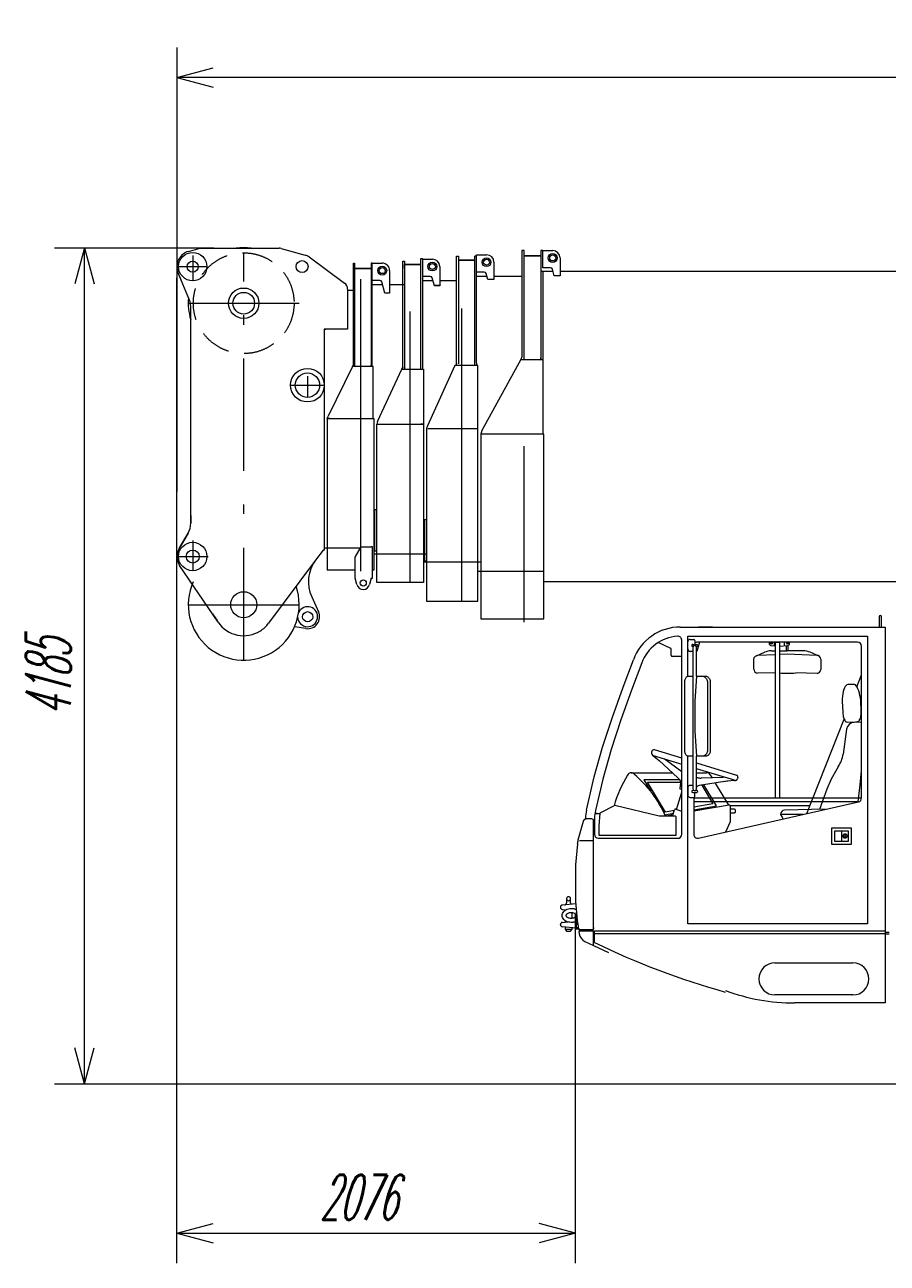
# Model space of a CAD drawing. Extents: x 3706 to 23712, y 4932 to 17923.
# Tile 4 of 17: x 3706 to 8021, y 11729 to 17923. Entities that reach past the tile are written whole.
import ezdxf
from ezdxf.enums import TextEntityAlignment as Align

# ---------------------------------------------------------------- set-up
doc = ezdxf.new("R2010")
doc.units = 0
doc.header["$LTSCALE"] = 18.75
doc.header["$MEASUREMENT"] = 0
doc.linetypes.add('CENTER', pattern=[50.5, 30, -9, 2.5, -9])
doc.linetypes.add('HIDDEN', pattern=[12.6, 8.4, -4.2])
doc.layers.add('1', color=7, linetype='Continuous')
doc.styles.get("Standard").update_dxf_attribs({"font": 'txt', "bigfont": 'bigfont'})
doc.dimstyles.get("Standard").update_dxf_attribs({"dimtxt": 0.18, "dimasz": 0.18, "dimexe": 0.18, "dimexo": 0.0625, "dimgap": 0.09, "dimtad": 0, "dimtih": 1, "dimtoh": 1, "dimdec": 4, "dimzin": 0, "dimdsep": 46, "dimtxsty": 'Standard', "dimcen": 0.09, "dimadec": 0, "dimazin": 0, "dimtfac": 1, "dimtdec": 4, "dimtofl": 0, "dimtmove": 0, "dimatfit": 0, "dimfxl": 1, "dimtolj": 1, "dimtzin": 0, "dimarcsym": 0})

# ---------------------------------------------------------------- blocks, each defined once
blk = doc.blocks.new('*G1')
at = {"layer": '1', "color": 7, "linetype": 'Continuous', "lineweight": 9}
for p, q in [((7980.7, 14962.3), (7980.7, 14948.5)), ((7980.7, 14948.5), (7980.7, 14925.8)), ((7992.7, 14910.8), (7992.7, 14962.3)), ((6986, 14910.8), (8011.7, 14910.8)), ((7146.7, 14910.8), (7076.7, 14910.8)), ((7980.7, 14925.8), (7980.7, 14910.8)), ((7980.7, 14910.8), (7992.7, 14910.8)), ((8011.7, 14910.8), (8011.7, 13375.8)), ((6939.1, 14804.2), (6875.9, 14833.7)), ((6993.1, 13874.1), (6993.1, 14845.4)), ((7023.1, 14864.9), (7923.1, 14864.9)), ((7023.1, 14664.4), (7023.1, 14864.9)), ((7023.1, 14818.8), (7023.1, 14836.3)), ((7023.1, 14801.3), (7023.1, 14818.8)), ((7035.6, 14848.8), (7053.1, 14848.8)), ((7048.1, 14823.8), (7058.1, 14823.8)), ((7050.6, 14813.8), (7048.1, 14813.8)), ((7049.1, 14808.8), (7049.1, 14100.9)), ((7058.1, 14843.8), (7058.1, 14823.8)), ((7058.1, 14823.8), (7068.1, 14823.8)), ((7068.1, 14813.8), (7065.5, 14813.8)), ((7067.1, 14664.6), (7067.1, 14808.8)), ((7082, 14834.9), (7069.5, 14788.3)), ((7873.1, 14834.9), (7073.1, 14834.9)), ((7430.7, 14830.5), (7430.7, 14828.6)), ((7439.8, 14818.7), (7463.1, 14816.4)), ((7456.7, 14817), (7456.7, 14834.9)), ((7463.1, 14834.9), (7483.1, 14834.9)), ((7463.1, 14821), (7463.1, 14834.9)), ((7463.1, 14807.8), (7463.1, 14821)), ((7463.1, 14801.7), (7463.1, 14807.8)), ((7483.1, 14834.9), (7483.1, 14055.8)), ((7483.1, 14814.7), (7523.7, 14818.7)), ((7506.7, 14817), (7506.7, 14834.9)), ((7516.5, 14816.6), (7516.5, 14794.6)), ((7526.5, 14791.5), (7526.5, 14816.6)), ((7532.7, 14828.6), (7532.7, 14830.5)), ((7893.1, 14055.8), (7893.1, 14814.9)), ((7923.1, 14864.9), (7923.1, 13425.6)), ((6699.7, 14610.8), (6751.4, 14747.3)), ((6940.9, 14768.3), (6940.9, 14801.5)), ((6993.1, 14763.8), (6945.4, 14763.8)), ((7049.1, 14788.8), (7035.6, 14788.8)), ((7069.5, 14788.3), (7067.4, 14788.3)), ((7354.4, 14700), (7354.4, 14749.2)), ((7366.6, 14767.6), (7407.2, 14784.6)), ((7374.7, 14769.5), (7463.1, 14773.9)), ((7441.8, 14791.5), (7463.1, 14791.5)), ((7463.1, 14669.5), (7463.1, 14801.7)), ((7483.1, 14791.5), (7521.5, 14791.5)), ((7483.1, 14775), (7521.5, 14777.1)), ((7601.1, 14791.5), (7521.5, 14791.5)), ((7521.5, 14777.1), (7668.4, 14769.5)), ((7676.3, 14767.6), (7635.7, 14784.6)), ((7688.4, 14749.5), (7688.4, 14698.9)), ((6793.7, 14731.7), (6742, 14595.3)), ((7463.1, 14681.3), (7372.2, 14680.1)), ((7670.5, 14679), (7564.3, 14681.5)), ((7008.5, 14294.6), (7008.5, 14634.6)), ((7025, 14664.6), (7049.1, 14664.6)), ((7067.1, 14664.6), (7096.7, 14664.6)), ((7096.7, 14664.6), (7114.6, 14664.6)), ((7121.6, 14634.6), (7121.6, 14294.6)), ((7135.8, 14634.6), (7135.8, 14294.6)), ((7463.1, 14055.8), (7463.1, 14669.5)), ((7854.3, 14624.2), (7823.5, 14622.9)), ((7869.7, 14612), (7893.1, 14671.3)), ((6646.7, 14460.8), (6699.7, 14610.8)), ((6742, 14595.3), (6689.3, 14446.2)), ((7796.2, 14540.5), (7798.6, 14484.6)), ((7891, 14488.6), (7888.6, 14544.5)), ((6596.7, 14310.8), (6646.7, 14460.8)), ((6689.3, 14446.2), (6639.8, 14297.7)), ((7620, 13977.9), (7805.8, 14449.9)), ((7820.8, 14435.5), (7862.4, 14437.3)), ((7892.7, 14435.6), (7856.1, 14434.1)), ((7862.4, 14437.3), (7873.2, 14437.8)), ((7818.1, 14399.7), (7800.6, 14275)), ((6555.7, 14160.8), (6596.7, 14310.8)), ((6639.8, 14297.7), (6599.4, 14149.6)), ((6842.7, 14285.2), (6842.4, 14284.3)), ((6844, 14289.6), (6842.7, 14285.2)), ((6846.7, 14270.4), (6880.1, 14243.4)), ((6851, 14268.1), (6993.1, 14224.6)), ((6993.1, 14254.4), (6856.5, 14296.2)), ((6993.1, 14186.5), (6904.9, 14251.6)), ((7023.1, 13425.6), (7023.1, 14264.8)), ((7049.1, 14264.6), (7025, 14264.6)), ((7067.1, 14100.9), (7067.1, 14264.6)), ((7096.7, 14264.6), (7067.1, 14264.6)), ((7114.6, 14264.6), (7096.7, 14264.6)), ((6880.1, 14243.4), (6973.1, 14156.7)), ((7067.1, 14231.8), (7267.7, 14170.5)), ((7256.5, 14144.1), (7067.1, 14202)), ((7768.7, 14200.7), (7740.7, 14150)), ((7776.3, 14211.9), (7768.7, 14200.7)), ((7886.2, 14120.8), (7893.1, 14191.8)), ((6516.6, 13995.5), (6555.7, 14160.8)), ((6599.4, 14149.6), (6561.8, 13992.8)), ((6740.4, 14182), (6945.9, 14182)), ((6803.4, 14147), (6838.2, 14089.1)), ((6983.3, 14147), (6803.4, 14147)), ((6815.3, 14127.1), (6820.9, 14117.8)), ((6822.6, 14134.5), (6988, 14134.5)), ((6912.1, 13985.5), (6822.6, 14134.5)), ((6973.1, 14156.7), (6982.3, 14148)), ((6987.8, 14132.1), (6983.5, 14103.8)), ((7067.1, 14182), (7118, 14182)), ((7067.1, 14159.2), (7071.4, 14157.7)), ((7218.6, 14139.9), (7080.5, 14118)), ((7092.4, 14155.8), (7202.6, 14160.6)), ((7135.1, 14172.4), (7143.8, 14158)), ((7160.4, 14130.7), (7227.9, 14019.4)), ((7233.8, 14141.2), (7202.5, 14137.4)), ((7261.4, 14143.6), (7218.6, 14139.9)), ((7273, 14153.6), (7272.7, 14152.7)), ((7274.3, 14158), (7273, 14153.6)), ((7740.7, 14150), (7718.7, 14099.4)), ((6966.5, 13998.5), (6993.1, 14085.3)), ((6985.2, 14101), (6993.1, 14098.6)), ((7023.1, 14106.3), (7023.1, 14088.8)), ((7023.1, 14088.8), (7023.1, 14071.3)), ((7049.1, 14118.8), (7035.6, 14118.8)), ((7050.6, 14093.8), (7048.1, 14093.8)), ((7048.1, 14083.8), (7058.1, 14083.8)), ((7058.1, 14083.8), (7068.1, 14083.8)), ((7058.1, 14063.8), (7058.1, 14083.8)), ((7068.1, 14093.8), (7065.5, 14093.8)), ((7093.1, 14120), (7149.7, 14026.7)), ((7167.3, 14017), (7103.8, 14121.7)), ((7718.7, 14099.4), (7682.7, 13998.5)), ((7875.3, 14036.3), (7886.2, 14120.8)), ((6658.4, 14018.5), (6583.5, 13980.4)), ((6880, 13965.4), (6658.4, 14018.5)), ((6963.4, 13999.5), (6993.1, 13990.4)), ((7035.6, 14058.8), (7053.1, 14058.8)), ((7053.1, 14058.8), (7053.1, 13874.5)), ((7053.1, 14055.8), (7893.1, 14055.8)), ((7875.3, 14035.8), (7053.1, 14035.8)), ((7149.7, 14026.7), (7053.1, 14009.9)), ((7231.4, 14020), (7053.1, 13989.1)), ((7053.1, 13997.2), (7167.3, 14017)), ((7077.5, 13855), (7877.5, 14036.3)), ((7634.9, 14015.8), (7237.2, 14015.8)), ((7237.2, 13940.1), (7237.2, 14015.1)), ((7257.2, 14000), (7237.2, 14000)), ((7711.4, 13999.2), (7507.3, 13994.2)), ((6500.2, 13937.6), (6474.3, 13844.6)), ((6511.8, 13949.8), (6511.8, 13955.1)), ((6543.8, 13950.8), (6517.5, 13950.8)), ((6551.8, 13397.8), (6551.8, 13942.8)), ((6556.8, 13955.1), (6556.8, 13874.1)), ((6583.1, 13975), (6558.6, 13977.1)), ((6559.2, 13981.1), (6583.4, 13979)), ((6583.5, 13980.4), (6578.5, 13917)), ((6960.8, 13965.4), (6880, 13965.4)), ((6908.4, 13972.1), (6952.1, 13979.7)), ((6956.2, 13993.1), (6912.1, 13985.5)), ((6949.5, 13971.1), (6916.4, 13965.4)), ((6947.8, 13965.4), (6957.2, 13996.2)), ((6965.8, 13870), (6965.8, 13960.4)), ((7213.3, 13885.8), (7236.8, 13938)), ((7237.2, 13982), (7257.2, 13982)), ((7262.2, 13987), (7262.2, 13995)), ((7487.7, 13974.2), (7601.1, 13974.2)), ((7487.7, 13974.2), (7487.7, 13972.8)), ((7487.7, 13972.8), (7495.1, 13959.5)), ((6578.5, 13917), (6578.5, 13870)), ((7743.1, 13905.6), (7743.1, 13825.6)), ((7843.1, 13905.6), (7743.1, 13905.6)), ((7758.1, 13890.6), (7758.1, 13840.6)), ((7828.1, 13890.6), (7758.1, 13890.6)), ((7793.1, 13890.6), (7793.1, 13840.6)), ((7828.1, 13840.6), (7828.1, 13890.6)), ((7843.1, 13825.6), (7843.1, 13905.6)), ((6471, 13826.5), (6461.8, 13721.3)), ((6551.8, 13840.8), (6481.2, 13840.8)), ((6576.8, 13854.1), (6973.1, 13854.1)), ((6578.5, 13870), (6965.8, 13870)), ((7743.1, 13825.6), (7843.1, 13825.6)), ((7758.1, 13840.6), (7828.1, 13840.6)), ((7808.3, 13870.4), (7809, 13869.6)), ((7809.2, 13870.4), (7808.3, 13870.4)), ((7808.9, 13864.1), (7808.4, 13863)), ((7808.4, 13863), (7808.8, 13862)), ((7808.8, 13862), (7809.7, 13861.3)), ((7809, 13864.3), (7808.9, 13864.1)), ((7809, 13869.6), (7809.3, 13868.2)), ((7809.3, 13867), (7809, 13866.2)), ((7809, 13866.2), (7809.4, 13865.9)), ((7809.4, 13864.7), (7809, 13864.3)), ((7809.4, 13871.5), (7809.2, 13870.4)), ((7809.3, 13868.2), (7809.3, 13867)), ((7810, 13871.5), (7809.4, 13871.5)), ((7809.4, 13865.9), (7809.4, 13864.7)), ((7809.7, 13861.3), (7811.2, 13861.3)), ((7811.1, 13870.6), (7810, 13871.5)), ((7810.8, 13869.7), (7811.1, 13870.6)), ((7812.3, 13869.2), (7810.8, 13869.7)), ((7811, 13868.2), (7812.3, 13869.2)), ((7811, 13866.9), (7811, 13868.2)), ((7811.4, 13866.5), (7811, 13866.9)), ((7811.1, 13866), (7811.4, 13866.5)), ((7811.1, 13865), (7811.1, 13866)), ((7811.6, 13864.2), (7811.1, 13865)), ((7811.2, 13861.3), (7812.3, 13862)), ((7812.2, 13864.2), (7811.6, 13864.2)), ((7812.4, 13863.6), (7812.2, 13864.2)), ((7812.3, 13862), (7812.6, 13863.2)), ((7812.6, 13863.2), (7812.4, 13863.6)), ((6386.9, 13510.5), (6386.9, 13508.3)), ((6463.1, 13526.3), (6396, 13520.4)), ((6416.9, 13551.9), (6416.9, 13531.4)), ((6436.9, 13531.4), (6436.9, 13551.9)), ((6396, 13498.3), (6414, 13496.8)), ((6409.4, 13497.2), (6409.4, 13493.9)), ((6409.4, 13442.9), (6409.4, 13434.6)), ((6444.4, 13453.9), (6444.4, 13482.9)), ((6466.2, 13489.2), (6463.6, 13476.6)), ((6463.6, 13476.6), (6463.6, 13460.2)), ((6463.6, 13460.2), (6466.9, 13444.3)), ((6466.9, 13474.3), (6466.9, 13444.3)), ((6466.9, 13444.3), (6468.8, 13444.3)), ((6386.9, 13421.2), (6386.9, 13423.4)), ((6396, 13433.4), (6424.2, 13435.8)), ((6465, 13405.2), (6396, 13411.3)), ((6409.4, 13410.1), (6409.4, 13398.9)), ((6409.4, 13398.9), (6444.4, 13398.9)), ((6409.4, 13398.9), (6416.9, 13388.9)), ((6416.9, 13388.9), (6436.9, 13388.9)), ((6436.9, 13388.9), (6444.4, 13398.9)), ((6444.4, 13398.9), (6444.4, 13407.1)), ((6465, 13402.9), (6465, 13428.8)), ((6466.8, 13432.4), (6472.4, 13432.4)), ((6466.8, 13425.3), (6473.5, 13425.3)), ((6476.4, 13406.4), (6466.8, 13406.4)), ((6467.7, 13399.4), (6466.8, 13399.4)), ((6476.8, 13399.4), (6467.7, 13399.4)), ((6473.6, 13424.5), (6477.4, 13400.3)), ((6482.8, 13397.8), (6479.1, 13397.8)), ((6479.2, 13387.6), (6480.6, 13377.1)), ((6551.8, 13389.8), (6479.7, 13389.8)), ((6480.3, 13397.8), (6551.8, 13397.8)), ((6480.9, 13390.7), (6483.7, 13392)), ((6482.4, 13391.4), (6480.9, 13390.7)), ((6484.8, 13393.8), (6484.8, 13395.8)), ((6551.8, 13407.8), (6551.8, 13400.8)), ((6551.8, 13318.8), (6551.8, 13389.8)), ((6556.7, 13390.8), (8011.7, 13390.8)), ((6556.7, 13333.3), (6556.7, 13390.8)), ((7923.1, 13425.6), (7023.1, 13425.6)), ((8011.7, 13390.8), (8011.7, 13030.8)), ((8011.7, 13384.5), (8031.7, 13384.5)), ((6509, 13338.7), (6551.8, 13318.8)), ((8011.7, 13375.8), (6551.8, 13375.8)), ((6551.8, 13318.8), (6626.8, 13283.8)), ((8011.7, 13375.9), (8031.7, 13375.9)), ((7459.7, 13230.8), (7849.7, 13230.8)), ((7849.7, 13070.8), (7459.7, 13070.8)), ((8011.7, 13030.8), (7557.7, 13030.8))]:
    blk.add_line(p, q, dxfattribs=at)
for points in [[(7516.4, 14817.9), (7516.4, 14817.8), (7516.4, 14817.7), (7516.4, 14817.5), (7516.5, 14817.4), (7516.5, 14817.3), (7516.5, 14817.1), (7516.5, 14817), (7516.5, 14816.8), (7516.5, 14816.7), (7516.5, 14816.6)], [(7354.4, 14749.2), (7354.6, 14752.1), (7355.3, 14755.2), (7356.5, 14758.1), (7358.2, 14761), (7360.4, 14763.5), (7362.9, 14765.7), (7365.8, 14767.4), (7368.8, 14768.6), (7371.8, 14769.3), (7374.7, 14769.5)], [(7008.5, 14634.6), (7008.7, 14639), (7009.2, 14643.4), (7010.2, 14647.9), (7011.6, 14652.1), (7013.3, 14655.8), (7015.4, 14659), (7017.7, 14661.6), (7020.1, 14663.3), (7022.6, 14664.3), (7025, 14664.6)], [(7096.7, 14664.6), (7100.3, 14664.3), (7104, 14663.3), (7107.7, 14661.6), (7111.2, 14659), (7114.3, 14655.8), (7117, 14652.1), (7119.1, 14647.9), (7120.5, 14643.4), (7121.4, 14639), (7121.6, 14634.6)], [(7114.6, 14664.6), (7117.7, 14664.3), (7120.9, 14663.3), (7124, 14661.6), (7126.9, 14659), (7129.6, 14655.8), (7131.9, 14652.1), (7133.7, 14647.9), (7134.9, 14643.4), (7135.6, 14639), (7135.8, 14634.6)], [(7823.5, 14622.9), (7819.6, 14621.9), (7815.7, 14619), (7811.8, 14614.1), (7808.1, 14607.2), (7804.7, 14598.5), (7801.8, 14588.2), (7799.5, 14576.7), (7797.8, 14564.7), (7796.7, 14552.4), (7796.2, 14540.5)], [(7888.6, 14544.5), (7887.1, 14556.4), (7884.9, 14568.5), (7882.2, 14580.3), (7878.8, 14591.5), (7875, 14601.5), (7870.9, 14609.9), (7866.6, 14616.5), (7862.3, 14621), (7858.1, 14623.6), (7854.3, 14624.2)], [(7798.6, 14484.6), (7799.2, 14477.3), (7800.2, 14469.9), (7801.6, 14462.6), (7803.6, 14455.7), (7806, 14449.5), (7808.8, 14444.3), (7811.8, 14440.2), (7814.8, 14437.4), (7817.9, 14435.9), (7820.8, 14435.5)], [(7873.2, 14437.8), (7876.1, 14438.4), (7879, 14440.2), (7881.8, 14443.3), (7884.5, 14447.6), (7886.7, 14453), (7888.6, 14459.4), (7890, 14466.5), (7890.8, 14473.9), (7891.2, 14481.3), (7891, 14488.6)], [(7893.1, 14435.6), (7892.7, 14435.6)], [(7025, 14264.6), (7022.6, 14264.9), (7020.1, 14266), (7017.7, 14267.7), (7015.4, 14270.2), (7013.3, 14273.4), (7011.6, 14277.2), (7010.2, 14281.4), (7009.2, 14285.8), (7008.7, 14290.3), (7008.5, 14294.6)], [(7121.6, 14294.6), (7121.4, 14290.3), (7120.5, 14285.8), (7119.1, 14281.4), (7117, 14277.2), (7114.3, 14273.4), (7111.2, 14270.2), (7107.7, 14267.7), (7104, 14266), (7100.3, 14264.9), (7096.7, 14264.6)], [(7135.8, 14294.6), (7135.6, 14290.3), (7134.9, 14285.8), (7133.7, 14281.4), (7131.9, 14277.2), (7129.6, 14273.4), (7126.9, 14270.2), (7124, 14267.7), (7120.9, 14266), (7117.7, 14264.9), (7114.6, 14264.6)], [(7071.4, 14157.7), (7073.3, 14157.2), (7075.2, 14156.8), (7077.2, 14156.4), (7079.2, 14156.1), (7081.3, 14155.9), (7083.4, 14155.7), (7085.6, 14155.6), (7087.8, 14155.6), (7090.1, 14155.7), (7092.4, 14155.8)], [(6461.8, 13721.3), (6461.8, 13707.4), (6461.8, 13693.3), (6461.8, 13679.2), (6461.8, 13665.1), (6461.8, 13650.8), (6461.8, 13636.4), (6461.8, 13622), (6461.8, 13607.5), (6461.8, 13592.9), (6461.8, 13578.2)], [(6394.9, 13468.4), (6395.4, 13473.4), (6396.9, 13478.6), (6399.6, 13483.7), (6403.3, 13488.6), (6408.1, 13493), (6413.8, 13496.7), (6420.1, 13499.6), (6426.7, 13501.6), (6433.4, 13502.8), (6439.9, 13503.1)], [(6439.9, 13433.6), (6433.4, 13434), (6426.7, 13435.2), (6420.1, 13437.2), (6413.8, 13440.1), (6408.1, 13443.8), (6403.3, 13448.2), (6399.6, 13453.1), (6396.9, 13458.2), (6395.4, 13463.4), (6394.9, 13468.4)], [(6414.9, 13468.4), (6415.2, 13470.5), (6416, 13472.7), (6417.5, 13474.9), (6419.6, 13477), (6422.3, 13478.8), (6425.4, 13480.4), (6428.9, 13481.6), (6432.6, 13482.5), (6436.3, 13483), (6439.9, 13483.1)], [(6439.9, 13453.6), (6436.3, 13453.8), (6432.6, 13454.3), (6428.9, 13455.2), (6425.4, 13456.4), (6422.3, 13458), (6419.6, 13459.8), (6417.5, 13461.9), (6416, 13464.1), (6415.2, 13466.2), (6414.9, 13468.4)], [(6439.9, 13503.1), (6442.5, 13503.4), (6445, 13503.4), (6447.6, 13503.3), (6450.2, 13503), (6452.8, 13502.5), (6455.4, 13501.7), (6457.9, 13500.8), (6460.4, 13499.7), (6462.8, 13498.4), (6465.1, 13497)], [(6439.9, 13483.1), (6443.6, 13483), (6447.3, 13482.5), (6451, 13481.6), (6454.5, 13480.4), (6457.6, 13478.8), (6460.3, 13477), (6462.4, 13474.9), (6463.8, 13472.7), (6464.7, 13470.5), (6464.9, 13468.4)], [(6464.9, 13468.4), (6464.7, 13466.2), (6463.8, 13464.1), (6462.4, 13461.9), (6460.3, 13459.8), (6457.6, 13458), (6454.5, 13456.4), (6451, 13455.2), (6447.3, 13454.3), (6443.6, 13453.8), (6439.9, 13453.6)], [(6470.1, 13442.9), (6467.4, 13440.7), (6464.6, 13438.8), (6461.7, 13437.2), (6458.7, 13435.8), (6455.6, 13434.7), (6452.4, 13434), (6449.3, 13433.5), (6446.1, 13433.2), (6443, 13433.3), (6439.9, 13433.6)], [(6483.7, 13392), (6483.9, 13392.1), (6484.1, 13392.3), (6484.2, 13392.4), (6484.4, 13392.6), (6484.5, 13392.8), (6484.6, 13393), (6484.7, 13393.2), (6484.8, 13393.4), (6484.8, 13393.6), (6484.8, 13393.8)]]:
    blk.add_lwpolyline(points, dxfattribs=at)
for centre, radius in [((7442, 14829.6), 4.5), ((7521.5, 14829.6), 4.5), ((7810.6, 13865.6), 11), ((7810.6, 13865.6), 9)]:
    blk.add_circle(centre, radius, dxfattribs=at)
for centre, radius, start, end in [((7986.7, 14962.3), 6, 90, 179.99271), ((7986.7, 14962.3), 6, 0, 89.97816), ((6986, 14660.8), 250, 90, 159.74957), ((6986.3, 14660.5), 205.3, 94.08487, 159.71571), ((6973.1, 14845.4), 20, 0, 94.08624), ((7035.6, 14836.3), 12.5, 90, 179.99651), ((7048.1, 14818.8), 5, 90, -179.98251), ((7048.1, 14818.8), 5, 180, -90), ((7058.1, 14808.8), 9, 0, 180), ((7053.1, 14843.8), 5, 0, 89.98252), ((7073.1, 14814.9), 20, 90, 138.58861), ((7068.1, 14818.8), 5, 0, 90), ((7068.1, 14818.8), 5, -90, -0.01749), ((7440.7, 14830.5), 10, 153.66103, 179.99933), ((7440.7, 14828.6), 10, 180, -95.62018), ((7522.7, 14828.6), 10, -84.40289, -0.00214), ((7508.5, 14816.5), 18, 0, 9.8525), ((7522.8, 14830.5), 9.99, 0, 26.3721), ((7873.1, 14814.9), 20, 0, 89.99126), ((6937.9, 14801.5), 3, 0, 64.96021), ((6945.4, 14768.3), 4.5, 180, -90.0097), ((7035.6, 14801.3), 12.5, 180, -90), ((7441.8, 14701.5), 90, 90, 112.62599), ((7601.1, 14701.5), 90, 67.37543, 90.0022), ((7668.4, 14749.5), 20, 0, 89.99126), ((7374.4, 14700), 20, 180, -96.36096), ((7522.9, 15079.4), 400, -95.71002, -84.04678), ((7668.4, 14698.9), 20, -84.05273, 0.00223), ((9284.8, 14464.6), 2226.7, 174.84676, -174.84694), ((7857.7, 14394.1), 40, 92.29216, 171.99886), ((6854.8, 14280.5), 13, 162.9814, -106.98769), ((6853.6, 14286.6), 10, 72.99525, 163.00198), ((7652, 14295.9), 150, -34.03058, -7.99979), ((7215.3, 13861.9), 581.5, 148.00241, 164.57101), ((6740.4, 14162), 20, 90, 156.28827), ((6740.4, 14162), 20, 36.80309, 90.00094), ((6380.6, 13730.2), 581.5, 23.85661, 49.74144), ((6970, 14134.8), 18, -8.73569, 46.97894), ((7118, 14162), 20, 31.24197, 90.00517), ((7260.3, 14156.5), 13, -106.99753, -17.00494), ((7264.8, 14160.9), 10, -16.99777, 72.99805), ((6985.9, 14103.4), 2.5, 171.25893, -106.98084), ((7035.6, 14106.3), 12.5, 90, 179.99651), ((7035.6, 14071.3), 12.5, 180, -90), ((7048.1, 14088.8), 5, 90, 179.98251), ((7048.1, 14088.8), 5, 180, -90), ((7058.1, 14100.9), 9, 180, 0), ((7053.1, 14063.8), 5, -90, 0.04373), ((7083.3, 14100.2), 18, 99.02914, 154.71332), ((7068.1, 14088.8), 5, 0, 90.01749), ((7068.1, 14088.8), 5, -90, 0.01749), ((6961.9, 13994.7), 5, 73.01289, 163.00455), ((7232.2, 14015.1), 5, 0, 99.78368), ((7257.2, 13995), 5, 0, 89.97378), ((7873, 14055.8), 20, -77.22308, -0.00635), ((6517.5, 13932.8), 18, 90, 164.45691), ((6686.9, 13955.1), 175, 166.65962, 179.99817), ((6543.8, 13942.8), 8, 0, 90.0164), ((6714.8, 13953.6), 158, 165.62283, 179.44904), ((6960.8, 13960.4), 5, 0, 90.00874), ((7232.2, 13940.1), 5, -24.2471, -0.0181), ((7257.2, 13987), 5, -90, 0.00873), ((7507.8, 13974.2), 20, 91.25016, 179.99339), ((7521.4, 13974), 30, -150.94084, -131.59917), ((6570.6, 13817.8), 100, 164.45032, 175.01611), ((6576.8, 13874.1), 20, 180, -90.00546), ((6973.1, 13874.1), 20, -90, -0.0022), ((7073.1, 13874.5), 20, 180, -77.23614), ((7461.8, 13577.8), 1000, 179.97684, -171.18309), ((6396.9, 13510.5), 10, 94.99892, 179.99783), ((6396.9, 13508.3), 10, 180, -95.02496), ((6406.9, 13531.4), 10, -90, -0.01093), ((6426.9, 13551.9), 10, 0, 180), ((6426.9, 13551.9), 10, 180, 0), ((6446.9, 13531.4), 10, 180, -134.84543), ((6396.9, 13423.4), 10, 94.98224, -179.9847), ((6396.9, 13421.2), 10, 180, -94.98801), ((6469.3, 13428.8), 4.33, 125.8831, -125.88586), ((6494, 13415.3), 29, 159.73267, -161.61935), ((6469.3, 13402.9), 4.33, 131.27394, -125.90251), ((6480.3, 13400.8), 3, -171.95934, -89.99979), ((6482.1, 13388), 3, 114.99368, -172.02094), ((6482.8, 13395.8), 2, 0, 90), ((6530.1, 13384), 50, -172.0002, -114.99791), ((8259.4, 16836.8), 3895.3, -115.91777, -105.61533), ((7459.7, 13150.8), 80, 90, -90), ((7849.7, 13150.8), 80, -90, 90), ((7557.7, 14030.8), 1000, -110.17931, -89.99823)]:
    blk.add_arc(centre, radius, start, end, dxfattribs=at)
blk = doc.blocks.new('*D7')
at = {"layer": '1', "color": 7, "linetype": 'Continuous', "lineweight": 9}
for p, q in [((4467.8, 11728.8), (4467.8, 16658)), ((6461.8, 11728.8), (6461.8, 13475.9)), ((4467.8, 11878.8), (4648.9, 11927.4)), ((6461.8, 11878.8), (6280.7, 11927.4)), ((4467.8, 11878.8), (6461.8, 11878.8)), ((4467.8, 11878.8), (4648.9, 11830.3)), ((6461.8, 11878.8), (6280.7, 11830.3))]:
    blk.add_line(p, q, dxfattribs=at)
at = {"layer": '1', "color": 7, "linetype": 'Continuous', "lineweight": 9, "oblique": 15, "width": 0.5}
blk.add_text('2076', height=225, dxfattribs=at).set_placement((5183.8, 11878.8), align=Align.BOTTOM_LEFT)
blk = doc.blocks.new('*D9')
at = {"layer": '1', "color": 7, "linetype": 'Continuous', "lineweight": 9}
for p, q in [((3855.1, 16808), (4651.8, 16808)), ((4005.1, 16808), (3956.6, 16626.9)), ((4005.1, 12625.9), (4005.1, 16808)), ((4005.1, 16808), (4053.6, 16626.9)), ((4005.1, 12625.9), (3956.6, 12807)), ((4005.1, 12625.9), (4053.6, 12807)), ((3855.1, 12625.9), (9145.1, 12625.9))]:
    blk.add_line(p, q, dxfattribs=at)
at = {"layer": '1', "color": 7, "linetype": 'Continuous', "lineweight": 9, "oblique": 15, "width": 0.5}
blk.add_text('4185', height=225, rotation=90, dxfattribs=at).set_placement((4005.1, 14465.9), align=Align.BOTTOM_LEFT)
blk = doc.blocks.new('*G10')
at = {"layer": '1', "color": 7, "linetype": 'Continuous', "lineweight": 9}
for p, q in [((6205.7, 16794.1), (6193.7, 16794.1)), ((6205.7, 16794.1), (6193.7, 16794.1)), ((6193.7, 16794.1), (6193.7, 16261.6)), ((6205.7, 16249.2), (6205.7, 16794.1)), ((6297.7, 16794.2), (6287.7, 16794.2)), ((6287.7, 16794.2), (6287.7, 16257)), ((6297.7, 16707.5), (6297.7, 16794)), ((6297.7, 16794), (6347.7, 16794)), ((6205.7, 16766.9), (6287.7, 16766.9)), ((6287.7, 16766.9), (6205.7, 16766.9)), ((6384.7, 16757), (6384.7, 16667.3)), ((6287.7, 16690.9), (6348.7, 16690.9)), ((6287.7, 16686.9), (6287.7, 16685.9)), ((6336.6, 16707.5), (6297.7, 16707.5)), ((6299.7, 15875.9), (6299.7, 16690.9)), ((6355.1, 16667.3), (6346.3, 16700.1)), ((6384.7, 16667.3), (6355.1, 16667.3)), ((6384.7, 16690.9), (8449.8, 16690.9)), ((6187.5, 16249.2), (5992.8, 15893.6)), ((6193.7, 16261.6), (6187.5, 16249.2)), ((6187.5, 16249.2), (6299.7, 16249.2)), ((6285.7, 16249.2), (6287.7, 16249.2)), ((6287.7, 16249.2), (6287.7, 16257.2)), ((6287.7, 16257), (6287.7, 16249.2)), ((5992.8, 15893.6), (5987.7, 15875.9)), ((6303.7, 15875.9), (5987.7, 15875.9)), ((5987.7, 15875.9), (5987.7, 15420.2)), ((6303.7, 15420.2), (6303.7, 15875.9)), ((6202.8, 15816.2), (6202.8, 14935.8)), ((5987.7, 15420.2), (5987.7, 14951.9)), ((6303.7, 14951.9), (6303.7, 15420.2)), ((6303.7, 15138.4), (12660.7, 15138.4)), ((5987.7, 14951.9), (6303.7, 14951.9))]:
    blk.add_line(p, q, dxfattribs=at)
for radius in [22.3, 15]:
    blk.add_circle((6347.7, 16757), radius, dxfattribs=at)
for centre, radius, start, end in [((6347.7, 16757), 37, 0, 90), ((6336.6, 16697.5), 10, 15.03146, 89.9982)]:
    blk.add_arc(centre, radius, start, end, dxfattribs=at)
blk = doc.blocks.new('*G11')
at = {"layer": '1', "color": 7, "linetype": 'Continuous', "lineweight": 9}
for p, q in [((5866.7, 16231.3), (5866.7, 16765)), ((5866.7, 16765), (5876.7, 16765)), ((5876.7, 16765), (5876.7, 16227.6)), ((5876.7, 16745.6), (5958.7, 16745.6)), ((5958.7, 16745.6), (5876.7, 16745.6)), ((5966.7, 16765), (5958.7, 16765)), ((5958.7, 16219.6), (5958.7, 16765)), ((5966.7, 16772.6), (6016.7, 16772.6)), ((5966.7, 16230.5), (5966.7, 16772.6)), ((6053.7, 16735.6), (6053.7, 16649.1)), ((6005.6, 16686.1), (5966.7, 16686.1)), ((5966.7, 16665.6), (6018.8, 16665.6)), ((6023.2, 16649.1), (6015.3, 16678.7)), ((6053.7, 16665.5), (6193.7, 16665.5)), ((6053.7, 16649.1), (6023.2, 16649.1)), ((5891.8, 16504.1), (5891.8, 15040.1)), ((5866.7, 16231.3), (5862.5, 16219.6)), ((5966.7, 16230.5), (5966.7, 16219.6)), ((5858.9, 16219.6), (5721.7, 15916.8)), ((5972.7, 16219.6), (5858.9, 16219.6)), ((5966.7, 16219.6), (5956.7, 16219.6)), ((5972.7, 15040.1), (5972.7, 16219.6)), ((5721.7, 15916.8), (5716.7, 15903)), ((5716.7, 15903), (5716.7, 15042.1)), ((5722.5, 15903), (5735.7, 15903)), ((5735.7, 15903), (5972.7, 15903)), ((5716.7, 15447.2), (5705.7, 15447.2)), ((5705.7, 15447.2), (5705.7, 15242.7)), ((5705.7, 15242.7), (5716.7, 15242.7)), ((5972.7, 15189.9), (6303.7, 15189.9)), ((5716.7, 15042.1), (5716.7, 15040.1)), ((5716.7, 15040.1), (5972.7, 15040.1))]:
    blk.add_line(p, q, dxfattribs=at)
for radius in [22.3, 15]:
    blk.add_circle((6016.7, 16735.6), radius, dxfattribs=at)
for centre, radius, start, end in [((6016.7, 16735.6), 37, 0, 89.99882), ((6005.6, 16676.1), 10, 14.95152, 90.01131)]:
    blk.add_arc(centre, radius, start, end, dxfattribs=at)
blk = doc.blocks.new('*G12')
at = {"layer": '1', "color": 7, "linetype": 'Continuous', "lineweight": 9}
for p, q in [((5597.8, 16209), (5597.8, 16741)), ((5597.8, 16741), (5605.8, 16741)), ((5605.8, 16741), (5605.8, 16209)), ((5687.8, 16201), (5687.8, 16754)), ((5687.8, 16754), (5695.8, 16754)), ((5695.8, 16754), (5695.8, 16201)), ((5695.8, 16751), (5745.8, 16751)), ((5605.8, 16704), (5605.8, 16724)), ((5605.8, 16724), (5687.8, 16724)), ((5687.8, 16724), (5605.8, 16724)), ((5605.8, 16724), (5605.8, 16644)), ((5734.7, 16664.4), (5695.8, 16664.4)), ((5782.8, 16714), (5782.8, 16617.1)), ((5695.8, 16644), (5748.4, 16644)), ((5756.6, 16617.1), (5744.4, 16657)), ((5755.3, 16621.3), (5782.8, 16621.3)), ((5782.8, 16617.1), (5756.6, 16617.1)), ((5782.8, 16644), (5866.7, 16644)), ((5632.8, 16489.4), (5632.8, 15133.7)), ((5470.9, 15939.1), (5592.6, 16201)), ((5592.6, 16201), (5597.8, 16209)), ((5592.6, 16201), (5701.8, 16201)), ((5605.8, 16201), (5605.8, 16209)), ((5605.8, 16209), (5605.8, 16201)), ((5701.8, 16201), (5701.8, 15133.7)), ((5470.9, 15939.1), (5467.8, 15926)), ((5467.8, 15926), (5701.8, 15926)), ((5467.8, 15133.7), (5467.8, 15926)), ((5471.8, 15926), (5481.8, 15926)), ((5697.8, 15926), (5687.8, 15926)), ((5467.8, 15497.1), (5456.8, 15497.1)), ((5456.8, 15497.1), (5456.8, 15292.5)), ((5456.8, 15292.5), (5467.8, 15292.5)), ((5987.7, 15235.5), (5701.8, 15235.5)), ((5701.8, 15133.7), (5467.8, 15133.7))]:
    blk.add_line(p, q, dxfattribs=at)
for radius in [22.3, 15]:
    blk.add_circle((5745.8, 16714), radius, dxfattribs=at)
for centre, radius, start, end in [((5745.8, 16714), 37, 0, 89.9929), ((5734.7, 16654.4), 10, 14.99712, 89.99383)]:
    blk.add_arc(centre, radius, start, end, dxfattribs=at)
blk = doc.blocks.new('*G13')
at = {"layer": '1', "color": 7, "linetype": 'Continuous', "lineweight": 9}
for p, q in [((5350.8, 16220.2), (5350.8, 16730.5)), ((5350.8, 16730.5), (5356.8, 16730.5)), ((5356.8, 16730.5), (5356.8, 16713.9)), ((5444.8, 16730.7), (5438.8, 16730.7)), ((5438.8, 16730.7), (5438.8, 16214.2)), ((5444.8, 16214.2), (5444.8, 16730.7)), ((5444.8, 16730.7), (5494.8, 16730.7)), ((5356.8, 16713.9), (5356.8, 16220.2)), ((5356.8, 16703.7), (5438.8, 16703.7)), ((5438.8, 16703.7), (5356.8, 16703.7)), ((5531.8, 16693.7), (5531.8, 16580.5)), ((5386.8, 16650.7), (5386.8, 15189.6)), ((5483.7, 16644.2), (5444.8, 16644.2)), ((5444.8, 16624), (5496.8, 16624)), ((5508.4, 16580.5), (5493.4, 16636.8)), ((5531.8, 16624), (5605.8, 16624)), ((5531.8, 16580.5), (5508.4, 16580.5)), ((5346.1, 16214.2), (5224.2, 15965.5)), ((5346.1, 16214.2), (5350.8, 16220.2)), ((5448.8, 16214.2), (5346.1, 16214.2)), ((5356.8, 16220.2), (5356.8, 16214.2)), ((5356.8, 16220.2), (5356.8, 16214.2)), ((5438.8, 16214.2), (5438.8, 16220.2)), ((5448.8, 15953.3), (5448.8, 16214.2)), ((5218.8, 15953.5), (5224.2, 15965.5)), ((5218.8, 15953.5), (5218.8, 15195.3)), ((5218.8, 15953.3), (5452.8, 15953.3)), ((5232.8, 15953.3), (5222.8, 15953.3)), ((5438.8, 15953.3), (5448.8, 15953.3)), ((5452.8, 15953.3), (5452.8, 15205.3)), ((5218.8, 15305.2), (5214.8, 15305.2)), ((5359.8, 15260.3), (5389.8, 15312.2)), ((5389.8, 15312.2), (5439.8, 15312.2)), ((5445.8, 15312.2), (5439.8, 15312.2)), ((5445.8, 15155.2), (5445.8, 15312.2)), ((5359.8, 15155.2), (5359.8, 15260.3)), ((5716.7, 15275.5), (5452.8, 15275.5)), ((5359.8, 15195.3), (5218.8, 15195.3)), ((5452.8, 15195.3), (5445.8, 15195.3)), ((5452.8, 15205.3), (5452.8, 15195.3)), ((5368.4, 15122.9), (5359.8, 15155.2)), ((5439.8, 15155.2), (5431.2, 15122.9)), ((5439.8, 15155.2), (5445.8, 15155.2))]:
    blk.add_line(p, q, dxfattribs=at)
for centre, radius in [((5494.8, 16693.7), 22.3), ((5494.8, 16693.7), 15), ((5399.8, 15131.3), 15.5)]:
    blk.add_circle(centre, radius, dxfattribs=at)
for centre, radius, start, end in [((5494.8, 16693.8), 37, 0, 90.00355), ((5483.7, 16634.2), 10, 14.99825, 89.9982), ((5399.8, 15131.3), 32.5, -165.12936, -14.86987)]:
    blk.add_arc(centre, radius, start, end, dxfattribs=at)
blk = doc.blocks.new('*G15')
at = {"layer": '1', "color": 7, "linetype": 'Continuous', "lineweight": 9}
for p, q in [((4525.9, 16789.7), (4583.5, 16805.5)), ((4583.5, 16805.5), (4978.5, 16805.5)), ((4583.5, 16805.5), (4587.8, 16805.5)), ((4990, 16804.4), (5109.8, 16771.3)), ((5129.4, 16761.8), (5306.7, 16631.3)), ((4530.8, 16545.1), (4472.9, 16685.6)), ((4487, 16651.3), (4472.9, 16685.6)), ((5321.8, 16601.5), (5321.8, 16401.1)), ((5356.8, 16594.5), (5321.8, 16594.5)), ((4536.8, 15430.5), (4536.8, 16514.7)), ((5204.8, 16401.1), (5212.3, 16401.1)), ((5321.8, 16401.1), (5204.8, 16401.1)), ((5204.8, 16401.1), (5204.8, 15295.5)), ((5201.1, 16095.4), (5198.8, 16088.9)), ((4536.8, 15469.3), (4536.8, 15430.5)), ((4478.5, 15303.2), (4523.3, 15380.2)), ((4523.3, 15380.2), (4478.5, 15303.2)), ((5386.8, 15305.5), (5204.8, 15305.5)), ((5161.2, 15245.1), (4926.1, 14929.8)), ((5198.8, 15295.5), (5161.2, 15245.1)), ((5204.8, 15295.5), (5198.8, 15295.5)), ((4673.4, 14935.6), (4481.4, 15219.2)), ((5142, 15062.3), (5176.3, 14987.5)), ((4645.9, 14976.3), (4668.3, 14943.2)), ((5113.3, 14903.1), (5056, 14911.3))]:
    blk.add_line(p, q, dxfattribs=at)
at = {"layer": '1', "color": 7, "linetype": 'CENTER', "lineweight": 9}
for p, q in [((4801.8, 14745), (4801.8, 16782.5)), ((4524.3, 16530.5), (5079.3, 16530.5)), ((4524.3, 15022.5), (5079.3, 15022.5))]:
    blk.add_line(p, q, dxfattribs=at)
at = {"layer": '1', "color": 7, "linetype": 'Continuous', "lineweight": 9}
for centre, radius in [((4546.8, 16713.5), 71), ((4546.8, 16713.5), 27.5), ((5093.8, 16713.5), 30), ((4801.8, 16530.5), 76), ((4801.8, 16530.5), 54.2), ((5120.8, 16120.5), 84.1), ((5120.8, 16120.5), 61), ((4546.8, 15263.5), 71), ((4546.8, 15263.5), 32.5), ((4801.8, 15022.5), 65), ((4801.8, 15022.5), 65), ((4801.8, 15022.5), 65), ((5121.8, 14962.5), 25.5)]:
    blk.add_circle(centre, radius, dxfattribs=at)
at = {"layer": '1', "color": 7, "linetype": 'HIDDEN', "lineweight": 9}
blk.add_circle((4801.8, 16530.5), 252, dxfattribs=at)
at = {"layer": '1', "color": 7, "linetype": 'Continuous', "lineweight": 9}
for centre, radius, start, end in [((4546.8, 16713.5), 79, 105.34805, -159.35477), ((4801.8, 16530.5), 277.5, 82.29264, 97.71142), ((4978.5, 16745), 60.5, 79.00143, 90.00238), ((5093.8, 16713.5), 60, 53.65878, 74.58289), ((5284.8, 16601.5), 37, 0, 53.6512), ((4801.8, 16530.5), 277.5, 174.39246, -162.73814), ((4456.8, 16514.7), 80, 0, 22.38629), ((4436.8, 15430.5), 100, -30.16544, -0.00076), ((4436.8, 15430.5), 100, -30.1665, -0.00073), ((4546.8, 15263.5), 79, 149.81958, -145.90891), ((4546.8, 15263.5), 79, 149.8347, -145.92181), ((5305.5, 15137.5), 180, 143.282, -155.31363), ((4801.8, 15022.5), 277.5, 155.75066, 19.3269), ((5121.8, 14962.5), 50, -175.95047, 154.70776), ((4801.8, 15022.5), 155, -145.90883, -57.47968), ((4801.8, 15022.5), 155, -57.4819, -36.72049), ((5121.8, 14962.5), 60, -98.12747, 24.69461)]:
    blk.add_arc(centre, radius, start, end, dxfattribs=at)
blk = doc.blocks.new('*G14')
at = {"layer": '1', "color": 7, "linetype": 'CENTER', "lineweight": 9}
for p, q in [((4546.8, 16769.4), (4546.8, 16642.5)), ((4475.8, 16713.5), (4617.8, 16713.5)), ((5033, 16120.5), (5201.5, 16120.5)), ((5120.8, 16165.7), (5120.8, 16062.9)), ((4547.3, 15344.3), (4546.8, 15192.5)), ((4475.8, 15263.5), (4623.2, 15263.5))]:
    blk.add_line(p, q, dxfattribs=at)
at = {"color": 7, "linetype": 'Continuous', "lineweight": 9}
blk.add_blockref('*G15', (0, 0), dxfattribs=at)
blk = doc.blocks.new('*D19')
at = {"layer": '1', "color": 7, "linetype": 'Continuous', "lineweight": 9}
for p, q in [((4467.8, 17808.8), (4467.8, 15588.8)), ((23712.1, 17808.8), (23712.1, 14796)), ((4467.8, 17658.8), (4648.9, 17707.4)), ((23712.1, 17658.8), (4467.8, 17658.8)), ((4467.8, 17658.8), (4648.9, 17610.3)), ((23712.1, 17658.8), (23531, 17707.4)), ((23712.1, 17658.8), (23531, 17610.3))]:
    blk.add_line(p, q, dxfattribs=at)
at = {"layer": '1', "color": 7, "linetype": 'Continuous', "lineweight": 9, "oblique": 15, "width": 0.5}
blk.add_text('19290', height=225, dxfattribs=at).set_placement((13729.6, 17623.8), align=Align.BOTTOM_LEFT)

msp = doc.modelspace()

# ---------------------------------------------------------------- block references
at = {"color": 7, "linetype": 'Continuous', "lineweight": 9}
for name in ['*G14', '*G10', '*G13', '*G12', '*G11', '*G1']:
    msp.add_blockref(name, (0, 0), dxfattribs=at)

# ---------------------------------------------------------------- dimensions: what is measured, and where the dimension line sits
at = {"layer": '1', "color": 7, "linetype": 'Continuous', "lineweight": 9}
for base, p1, p2, text, picture, middle in [((23712.13712, 17658.83958), (23712.13712, 14795.95262), (4467.81935, 15588.83958), '19290', '*D19', (14010.86297, 17623.83958)), ((4467.81935, 11878.83958), (4467.81935, 16658.00313), (6461.81626, 13475.87572), '2076', '*D7', (5408.7544, 11878.83958))]:
    dim = msp.add_linear_dim(base=base, p1=p1, p2=p2, text=text, dimstyle='Standard', dxfattribs=at)
    dim.commit()
    dim.dimension.update_dxf_attribs({"geometry": picture, "text_midpoint": middle})
dim = msp.add_linear_dim(base=(4005.11636, 12625.87572), p1=(9145.11636, 12625.87572), p2=(4651.81233, 16808.00313), angle=90, text='4185', dimstyle='Standard', dxfattribs=at)
dim.commit()
dim.dimension.update_dxf_attribs({"geometry": '*D9', "text_midpoint": (4005.11636, 14690.94921)})

doc.saveas('drawing.dxf')
